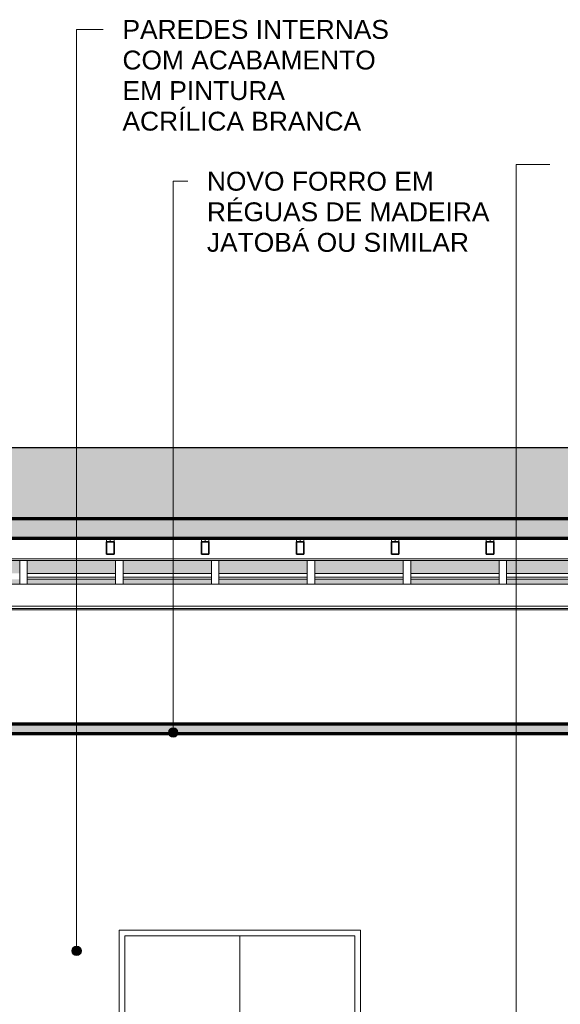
# Model space of a CAD drawing. Header units: millimetres. Extents: x -31894 to 53578, y -2162 to 8674.
# Tile 3 of 31: x -25919 to -23053, y 3237 to 8457. Entities that reach past the tile are written whole.
import ezdxf

# ---------------------------------------------------------------- set-up
doc = ezdxf.new("R2010")
doc.units = ezdxf.units.MM
doc.linetypes.add('_Tracejado pequeno', pattern=[2.25, 1.5, -0.75])
for name, color, linetype, lineweight in [('A-CLNG', 13, 'Continuous', 25), ('A-CLNG-PATT', 13, 'Continuous', 25), ('A-DOOR', 31, 'Continuous', 18), ('A-DOOR-HDLN', 31, '_Tracejado pequeno', 18), ('A-GLAZ-CWMG', 51, 'Continuous', 18), ('A-ROOF', 132, 'Continuous', 25), ('A-ROOF-PATT', 132, 'Continuous', 25), ('A-WALL', 113, 'Continuous', 18), ('G-ANNO-TEXT', 231, 'Continuous', 9)]:
    doc.layers.add(name, color=color, linetype=linetype, lineweight=lineweight)
doc.styles.add('Arial_3', font='arial.ttf', dxfattribs={"height": 100})

# ---------------------------------------------------------------- blocks, each defined once
blk = doc.blocks.new('porta dupla - P01 - 1_28 x 2_60 m-4336729-CORTE A - MANTER _ CONSTRUIR')
at = {"layer": 'A-DOOR'}
for p, q in [((-25391.1, 3630), (-25391.1, 1030)), ((-24111.1, 3630), (-25391.1, 3630)), ((-24111.1, 1030), (-24111.1, 3630)), ((-25361.1, 1030), (-25361.1, 3600)), ((-25361.1, 3600), (-24141.1, 3600)), ((-25361.1, 3600), (-24751.1, 3600)), ((-25361.1, 3600), (-25361.1, 1030)), ((-24751.1, 1030), (-24751.1, 3600)), ((-24751.1, 3600), (-24141.1, 3600)), ((-24751.1, 1030), (-24751.1, 3600)), ((-24141.1, 3600), (-24141.1, 1030)), ((-24141.1, 3600), (-24141.1, 1030)), ((-24141.1, 3160), (-25361.1, 3160)), ((-25361.1, 3160), (-25361.1, 3130)), ((-24141.1, 3130), (-24141.1, 3160)), ((-25361.1, 3130), (-24141.1, 3130))]:
    blk.add_line(p, q, dxfattribs=at)
at = {"layer": 'A-DOOR-HDLN'}
for p, q in [((-24141.1, 3130), (-25361.1, 3130)), ((-25361.1, 3130), (-24751.1, 2080)), ((-24141.1, 3130), (-24751.1, 2080)), ((-24751.1, 2080), (-25361.1, 1030)), ((-24751.1, 2080), (-24141.1, 1030))]:
    blk.add_line(p, q, dxfattribs=at)
blk = doc.blocks.new('Rectangular Mullion - 6x12 cm-3934083-CORTE A - MANTER _ CONSTRUIR')
at = {"layer": 'A-GLAZ-CWMG'}
blk.add_line((938.7, 5598.7), (-28513.7, 5598.7), dxfattribs=at)
blk = doc.blocks.new('Rectangular Mullion - 6x12 cm-3934069-CORTE A - MANTER _ CONSTRUIR')
at = {"layer": 'A-GLAZ-CWMG'}
blk.add_line((-27421.1, 5589.6), (-22041.1, 5589.6), dxfattribs=at)
blk = doc.blocks.new('Rectangular Mullion - 2x5 cm-4253677-CORTE A - MANTER _ CONSTRUIR')
at = {"layer": 'A-GLAZ-CWMG'}
for p, q in [((-25878.8, 5520.9), (-25410.5, 5520.9)), ((-25410.5, 5501.4), (-25878.8, 5501.4)), ((-25878.8, 5490.8), (-25410.5, 5490.8)), ((-25370.5, 5520.9), (-24902.2, 5520.9)), ((-24902.2, 5501.4), (-25370.5, 5501.4)), ((-25370.5, 5490.8), (-24902.2, 5490.8)), ((-24862.2, 5520.9), (-24393.8, 5520.9)), ((-24393.8, 5501.4), (-24862.2, 5501.4)), ((-24862.2, 5490.8), (-24393.8, 5490.8)), ((-24353.8, 5520.9), (-23885.5, 5520.9)), ((-23885.5, 5501.4), (-24353.8, 5501.4)), ((-24353.8, 5490.8), (-23885.5, 5490.8)), ((-23845.5, 5520.9), (-23377.2, 5520.9)), ((-23377.2, 5501.4), (-23845.5, 5501.4)), ((-23845.5, 5490.8), (-23377.2, 5490.8)), ((-23337.2, 5520.9), (-22868.9, 5520.9)), ((-22868.9, 5501.4), (-23337.2, 5501.4)), ((-23337.2, 5490.8), (-22868.9, 5490.8))]:
    blk.add_line(p, q, dxfattribs=at)
blk = doc.blocks.new('Rectangular Mullion - 4x6_3-3931011-CORTE A - MANTER _ CONSTRUIR')
at = {"layer": 'A-GLAZ-CWMG'}
for p, q in [((-26969.2, 5708.5), (-26969.2, 5687.9)), ((-26949.2, 5687.9), (-26949.2, 5708.5)), ((-26929.2, 5687.9), (-26929.2, 5708.5))]:
    blk.add_line(p, q, dxfattribs=at)
at = {"layer": 'A-GLAZ-CWMG', "lineweight": 35}
for p, q in [((-26949.2, 5687.9), (-26969.2, 5687.9)), ((-26969.2, 5687.9), (-26969.2, 5623.4)), ((-26929.2, 5687.9), (-26949.2, 5687.9)), ((-26929.2, 5623.4), (-26929.2, 5687.9)), ((-26969.2, 5623.4), (-26929.2, 5623.4))]:
    blk.add_line(p, q, dxfattribs=at)
blk = doc.blocks.new('Rectangular Mullion - 4x6_3-V4-CORTE A - MANTER _ CONSTRUIR')
at = {"layer": 'A-GLAZ-CWMG'}
for p, q in [((-7111, 5465.1), (-7111, 5589.6)), ((-7071, 5465.1), (-7071, 5589.6))]:
    blk.add_line(p, q, dxfattribs=at)
blk = doc.blocks.new('Rectangular Mullion - 6x12 cm-4090283-CORTE A - MANTER _ CONSTRUIR')
at = {"layer": 'A-GLAZ-CWMG'}
for p, q in [((-27421.1, 5465.1), (-22041.1, 5465.1)), ((-22041.1, 5347.9), (-27421.1, 5347.9)), ((-27421.1, 5335.1), (-22041.1, 5335.1))]:
    blk.add_line(p, q, dxfattribs=at)

msp = doc.modelspace()

# ---------------------------------------------------------------- hatches: boundary and pattern name
at = {"layer": 'A-CLNG-PATT', "lineweight": 18}
msp.add_hatch(color=171, dxfattribs=at).paths.add_polyline_path([(-22595.413, 4671.934), (-22181.115, 4671.934), (-22181.115, 4721.934), (-27281.115, 4721.934), (-27281.115, 4671.934), (-23176.554, 4671.934)], flags=0)
at = {"layer": 'A-ROOF-PATT'}
msp.add_hatch(color=254, dxfattribs=at).paths.add_polyline_path([(1355.299, 5810.779), (-1968.026, 6708.077), (-4043.835, 6189.125), (-27444.816, 6189.197), (-28958.488, 5810.779), (650.225, 5810.779)], flags=0)
at = {"layer": 'A-ROOF-PATT', "lineweight": 18}
msp.add_hatch(color=171, dxfattribs=at).paths.add_polyline_path([(-30474.495, 5328.7), (-28955.483, 5708.453), (1350.653, 5708.453), (2757.885, 5328.765), (2783.885, 5425.061), (1355.299, 5810.779), (-28958.488, 5810.779), (-30500.78, 5425.206), (-30476.653, 5328.7)], flags=0)
at = {"layer": 'A-ROOF-PATT'}
h = msp.add_hatch(color=254, dxfattribs=at)
h.paths.add_polyline_path([(-30474.495, 5328.7), (-30391.532, 5328.7), (-30077.266, 5407.267), (-30082.112, 5426.651), (-30033.605, 5438.777), (-30028.754, 5419.395), (-29743.295, 5490.759), (-29747.497, 5490.759), (-29747.497, 5510.45), (-30468.804, 5330.123)], flags=0)
h.paths.add_polyline_path([(-30046.115, 5328.7), (-30024.173, 5328.7), (-30024.173, 5355.601), (-30131.776, 5328.7), (-30055.802, 5328.7)], flags=0)
h.paths.add_polyline_path([(-27825.682, 5465.128), (-27491.115, 5465.128), (-27491.115, 5490.759), (-27912.065, 5490.759), (-27912.065, 5465.128)], flags=0)
h.paths.add_polyline_path([(-19108.567, 5465.128), (-18802.341, 5465.128), (-18802.341, 5490.759), (-19270.659, 5490.759), (-19270.659, 5465.128)], flags=0)
h.paths.add_polyline_path([(-27403.747, 5465.128), (-26935.429, 5465.128), (-26935.429, 5490.759), (-27403.747, 5490.759)], flags=0)
h.paths.add_polyline_path([(-23176.554, 5465.128), (-22868.885, 5465.128), (-22868.885, 5490.759), (-23337.203, 5490.759), (-23337.203, 5465.128)], flags=0)
h.paths.add_polyline_path([(-22828.885, 5465.128), (-22360.567, 5465.128), (-22360.567, 5490.759), (-22828.885, 5490.759)], flags=0)
h.paths.add_polyline_path([(-24902.157, 5465.128), (-24902.157, 5490.759), (-25370.475, 5490.759), (-25370.475, 5465.128), (-24919.977, 5465.128)], flags=0)
h.paths.add_polyline_path([(-19310.659, 5465.128), (-19310.659, 5490.759), (-19778.977, 5490.759), (-19778.977, 5465.128), (-19399.138, 5465.128)], flags=0)
h.paths.add_polyline_path([(-24862.157, 5465.128), (-24393.839, 5465.128), (-24393.839, 5490.759), (-24862.157, 5490.759)], flags=0)
h.paths.add_polyline_path([(-22320.567, 5465.128), (-22041.115, 5465.128), (-22041.115, 5490.759), (-22320.567, 5490.759)], flags=0)
h.paths.add_polyline_path([(-28557.919, 5465.128), (-28460.383, 5465.128), (-28460.383, 5490.759), (-28928.701, 5490.759), (-28928.701, 5465.128), (-28587.774, 5465.128)], flags=0)
h.paths.add_polyline_path([(-26895.429, 5465.128), (-26427.111, 5465.128), (-26427.111, 5490.759), (-26895.429, 5490.759)], flags=0)
h.paths.add_polyline_path([(-25501.118, 5465.128), (-25410.475, 5465.128), (-25410.475, 5490.759), (-25878.793, 5490.759), (-25878.793, 5465.128)], flags=0)
h.paths.add_polyline_path([(-18762.341, 5465.128), (-18526.407, 5465.128), (-18414.969, 5490.759), (-18762.341, 5490.759)], flags=0)
h.paths.add_polyline_path([(-19818.977, 5465.128), (-19818.977, 5490.759), (-20287.295, 5490.759), (-20287.295, 5465.128), (-19980.279, 5465.128)], flags=0)
h.paths.add_polyline_path([(-23377.203, 5465.128), (-23377.203, 5490.759), (-23845.521, 5490.759), (-23845.521, 5465.128), (-23757.695, 5465.128)], flags=0)
h.paths.add_polyline_path([(-28968.701, 5465.128), (-28968.701, 5484.996), (-29048.172, 5465.128), (-28987.964, 5465.128)], flags=0)
h.paths.add_polyline_path([(-21971.115, 5465.128), (-21852.249, 5465.128), (-21852.249, 5490.759), (-21971.115, 5490.759)], flags=0)
h.paths.add_polyline_path([(-20327.295, 5465.128), (-20327.295, 5490.759), (-20795.613, 5490.759), (-20795.613, 5465.128), (-20561.42, 5465.128)], flags=0)
h.paths.add_polyline_path([(-21812.249, 5465.128), (-21343.931, 5465.128), (-21343.931, 5490.759), (-21812.249, 5490.759)], flags=0)
h.paths.add_polyline_path([(-23885.521, 5465.128), (-23885.521, 5490.759), (-24353.839, 5490.759), (-24353.839, 5465.128), (-24338.836, 5465.128)], flags=0)
h.paths.add_polyline_path([(-26387.111, 5465.128), (-25918.793, 5465.128), (-25918.793, 5490.759), (-26387.111, 5490.759)], flags=0)
h.paths.add_polyline_path([(-27952.065, 5465.128), (-27952.065, 5490.759), (-28420.383, 5490.759), (-28420.383, 5465.128), (-28406.823, 5465.128)], flags=0)
h.paths.add_polyline_path([(-20835.613, 5465.128), (-20835.613, 5490.759), (-21303.931, 5490.759), (-21303.931, 5465.128), (-20851.99, 5465.128)], flags=0)
h.paths.add_polyline_path([(-18329.358, 5510.45), (-18294.023, 5518.577), (-18294.023, 5589.559), (-18762.341, 5589.559), (-18762.341, 5520.905), (-18329.358, 5520.905), (-18329.358, 5513.833)], flags=0)
h.paths.add_polyline_path([(-24338.836, 5520.905), (-23885.521, 5520.905), (-23885.521, 5589.559), (-24353.839, 5589.559), (-24353.839, 5520.905)], flags=0)
h.paths.add_polyline_path([(-23845.521, 5520.905), (-23377.203, 5520.905), (-23377.203, 5589.559), (-23845.521, 5589.559)], flags=0)
h.paths.add_polyline_path([(-28521.181, 5520.905), (-28460.383, 5520.905), (-28460.383, 5589.559), (-28550.449, 5589.559), (-28825.063, 5520.905), (-28550.449, 5520.905)], flags=0)
h.paths.add_polyline_path([(-25370.475, 5520.905), (-24902.157, 5520.905), (-24902.157, 5589.559), (-25370.475, 5589.559)], flags=0)
h.paths.add_polyline_path([(-23337.203, 5520.905), (-22868.885, 5520.905), (-22868.885, 5589.559), (-23337.203, 5589.559)], flags=0)
h.paths.add_polyline_path([(-25410.475, 5520.905), (-25410.475, 5589.559), (-25878.793, 5589.559), (-25878.793, 5520.905), (-25501.118, 5520.905)], flags=0)
h.paths.add_polyline_path([(-22828.885, 5520.905), (-22360.567, 5520.905), (-22360.567, 5589.559), (-22828.885, 5589.559)], flags=0)
h.paths.add_polyline_path([(-22320.567, 5520.905), (-22041.115, 5520.905), (-22041.115, 5589.559), (-22320.567, 5589.559)], flags=0)
h.paths.add_polyline_path([(-25918.793, 5520.905), (-25918.793, 5589.559), (-26387.111, 5589.559), (-26387.111, 5520.905), (-26082.259, 5520.905)], flags=0)
h.paths.add_polyline_path([(-21971.115, 5520.905), (-21852.249, 5520.905), (-21852.249, 5589.559), (-21971.115, 5589.559), (-21971.115, 5588.481)], flags=0)
h.paths.add_polyline_path([(-21812.249, 5520.905), (-21343.931, 5520.905), (-21343.931, 5589.559), (-21812.249, 5589.559), (-21812.249, 5574.008)], flags=0)
h.paths.add_polyline_path([(-21303.931, 5520.905), (-20835.613, 5520.905), (-20835.613, 5589.559), (-21303.931, 5589.559), (-21303.931, 5527.699)], flags=0)
h.paths.add_polyline_path([(-26427.111, 5520.905), (-26427.111, 5589.559), (-26895.429, 5589.559), (-26895.429, 5520.905), (-26663.4, 5520.905)], flags=0)
h.paths.add_polyline_path([(-20795.613, 5520.905), (-20327.295, 5520.905), (-20327.295, 5589.559), (-20795.613, 5589.559)], flags=0)
h.paths.add_polyline_path([(-20287.295, 5520.905), (-19818.977, 5520.905), (-19818.977, 5589.559), (-20287.295, 5589.559)], flags=0)
h.paths.add_polyline_path([(-29638.122, 5520.905), (-29642.062, 5536.663), (-29593.554, 5548.79), (-29588.704, 5529.407), (-29197.165, 5627.292), (-29202.011, 5646.676), (-29153.504, 5658.803), (-29148.654, 5639.42), (-28968.701, 5684.408), (-28968.701, 5690.478), (-28944.42, 5690.478), (-28872.52, 5708.453), (-28955.483, 5708.453), (-29705.673, 5520.905), (-29642.062, 5520.905)], flags=0)
h.paths.add_polyline_path([(-26935.429, 5520.905), (-26935.429, 5589.559), (-27403.747, 5589.559), (-27403.747, 5520.905), (-27244.541, 5520.905)], flags=0)
h.paths.add_polyline_path([(-19778.977, 5520.905), (-19310.659, 5520.905), (-19310.659, 5589.559), (-19778.977, 5589.559)], flags=0)
h.paths.add_polyline_path([(-27491.115, 5520.905), (-27491.115, 5589.559), (-27912.065, 5589.559), (-27912.065, 5520.905), (-27825.682, 5520.905)], flags=0)
h.paths.add_polyline_path([(-19270.659, 5520.905), (-18802.341, 5520.905), (-18802.341, 5589.559), (-19270.659, 5589.559)], flags=0)
h.paths.add_polyline_path([(-24862.157, 5520.905), (-24393.839, 5520.905), (-24393.839, 5589.559), (-24862.157, 5589.559)], flags=0)
h.paths.add_polyline_path([(-27952.065, 5520.905), (-27952.065, 5589.559), (-28420.383, 5589.559), (-28420.383, 5520.905), (-28406.823, 5520.905)], flags=0)
h.paths.add_polyline_path([(-18254.023, 5527.777), (-17985.404, 5589.559), (-18254.023, 5589.559), (-18254.023, 5528.485)], flags=0)
at = {"layer": 'G-ANNO-TEXT'}
h = msp.add_hatch(color=250, dxfattribs=at)
edge = h.paths.add_edge_path(flags=0)
edge.add_arc((-25104.925, 4678.517), 25, 0, 360)
h = msp.add_hatch(color=250, dxfattribs=at)
edge = h.paths.add_edge_path(flags=0)
edge.add_arc((-25616.749, 3520.069), 25, 0, 360)

# ---------------------------------------------------------------- linework, layer by layer
at = {"layer": 'A-CLNG', "color": 7, "lineweight": 70}
for p, q in [((-22181.115, 4721.934), (-27281.115, 4721.934)), ((-27281.115, 4671.934), (-22181.115, 4671.934))]:
    msp.add_line(p, q, dxfattribs=at)
at = {"layer": 'A-ROOF', "color": 5}
msp.add_line((-27444.816, 6189.197), (-16110.884, 6189.197), dxfattribs=at)
at = {"layer": 'A-ROOF', "color": 7, "lineweight": 70}
for p, q in [((1355.299, 5810.779), (-28958.488, 5810.779)), ((-28955.483, 5708.453), (1350.653, 5708.453))]:
    msp.add_line(p, q, dxfattribs=at)
at = {"layer": 'A-WALL'}
for p, q in [((-22041.115, 5328.7), (-27421.115, 5328.7)), ((-25391.087, 1030), (-25391.087, 3630)), ((-25391.087, 3630), (-24111.087, 3630)), ((-24111.087, 3630), (-24111.087, 1030))]:
    msp.add_line(p, q, dxfattribs=at)
at = {"layer": 'G-ANNO-TEXT', "color": 250}
for p, q in [((-25616.749, 8405.128), (-25475.435, 8405.128)), ((-25616.749, 3520.069), (-25616.749, 8405.128)), ((-23287.342, 7689.433), (-23107.298, 7689.433)), ((-23287.342, 1044.07), (-23287.342, 7689.433)), ((-25104.925, 7600.451), (-25027.763, 7600.451)), ((-25104.925, 4678.517), (-25104.925, 7600.451))]:
    msp.add_line(p, q, dxfattribs=at)
for centre in [(-25104.925, 4678.517), (-25616.749, 3520.069)]:
    msp.add_circle(centre, 25, dxfattribs=at)

# ---------------------------------------------------------------- block references
at = {"layer": 'A-DOOR'}
msp.add_blockref('porta dupla - P01 - 1_28 x 2_60 m-4336729-CORTE A - MANTER _ CONSTRUIR', (0, 0), dxfattribs=at)
at = {"layer": 'A-GLAZ-CWMG'}
for name, p in [('Rectangular Mullion - 6x12 cm-3934083-CORTE A - MANTER _ CONSTRUIR', (0, 0)), ('Rectangular Mullion - 4x6_3-3931011-CORTE A - MANTER _ CONSTRUIR', (1510.48, 0)), ('Rectangular Mullion - 4x6_3-3931011-CORTE A - MANTER _ CONSTRUIR', (2013.973, 0)), ('Rectangular Mullion - 4x6_3-3931011-CORTE A - MANTER _ CONSTRUIR', (2517.467, 0)), ('Rectangular Mullion - 4x6_3-3931011-CORTE A - MANTER _ CONSTRUIR', (3020.96, 0)), ('Rectangular Mullion - 4x6_3-3931011-CORTE A - MANTER _ CONSTRUIR', (3524.453, 0)), ('Rectangular Mullion - 6x12 cm-3934069-CORTE A - MANTER _ CONSTRUIR', (0, 0)), ('Rectangular Mullion - 4x6_3-V4-CORTE A - MANTER _ CONSTRUIR', (-18807.765, 0)), ('Rectangular Mullion - 4x6_3-V4-CORTE A - MANTER _ CONSTRUIR', (-18299.447, 0)), ('Rectangular Mullion - 4x6_3-V4-CORTE A - MANTER _ CONSTRUIR', (-17791.129, 0)), ('Rectangular Mullion - 4x6_3-V4-CORTE A - MANTER _ CONSTRUIR', (-17282.811, 0)), ('Rectangular Mullion - 4x6_3-V4-CORTE A - MANTER _ CONSTRUIR', (-16774.493, 0)), ('Rectangular Mullion - 4x6_3-V4-CORTE A - MANTER _ CONSTRUIR', (-16266.175, 0)), ('Rectangular Mullion - 2x5 cm-4253677-CORTE A - MANTER _ CONSTRUIR', (0, 0)), ('Rectangular Mullion - 6x12 cm-4090283-CORTE A - MANTER _ CONSTRUIR', (0, 0))]:
    msp.add_blockref(name, p, dxfattribs=at)

# ---------------------------------------------------------------- texts
at = {"layer": 'G-ANNO-TEXT', "color": 7, "char_height": 100, "attachment_point": 1, "style": 'Arial_3'}
for s, insert, width in [('PAREDES INTERNAS ', (-25373.835, 8455.128), 1799.78844), ('COM ACABAMENTO ', (-25373.835, 8293.071), 1699.5775), ('EM PINTURA ', (-25373.835, 8131.014), 1110.33719), ('ACRÍLICA BRANCA', (-25373.835, 7968.957), 1567.29906), ('NOVO FORRO EM ', (-24926.163, 7650.451), 1523.20625), ('RÉGUAS DE MADEIRA ', (-24926.163, 7488.394), 1899.99938), ('JATOBÁ OU SIMILAR', (-24926.163, 7326.336), 1715.61125)]:
    msp.add_mtext(s, dxfattribs=dict(at, insert=insert, width=width))

doc.saveas('drawing.dxf')
